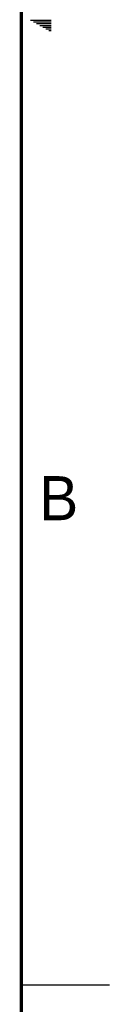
# Model space of a CAD drawing. Header units: inches. Extents: x 0 to 34, y 0 to 22.
# Tile 14 of 15: x 33.5 to 34, y 5.4 to 11. Entities that reach past the tile are written whole.
import ezdxf

# ---------------------------------------------------------------- set-up
doc = ezdxf.new("R2010")
doc.units = ezdxf.units.IN
doc.header["$LTSCALE"] = 1.87
doc.header["$MEASUREMENT"] = 0
doc.layers.get('0').update_dxf_attribs({"linetype": 'CONTINUOUS'})
doc.styles.get("Standard").update_dxf_attribs({"font": 'txt', "width": 0.8})

msp = doc.modelspace()

# ---------------------------------------------------------------- linework, layer by layer
at = {"color": 2, "linetype": 'CONTINUOUS'}
for p, q in [((33.552, 10.97), (33.6697, 10.97)), ((33.5693, 10.96), (33.6697, 10.96)), ((33.5866, 10.95), (33.6697, 10.95)), ((33.6039, 10.94), (33.6697, 10.94)), ((33.6213, 10.93), (33.6697, 10.93)), ((33.6386, 10.92), (33.6697, 10.92)), ((33.6559, 10.91), (33.6697, 10.91)), ((33.5, 5.5), (34, 5.5))]:
    msp.add_line(p, q, dxfattribs=at)
at = {"color": 7, "linetype": 'CONTINUOUS', "const_width": 0.02}
msp.add_lwpolyline([(33.5, 0.5), (33.5, 21.5)], dxfattribs=at)

# ---------------------------------------------------------------- texts
at = {"color": 2, "linetype": 'CONTINUOUS'}
msp.add_text('B', height=0.25, dxfattribs=at).set_placement((33.6006, 8.1345))

doc.saveas('drawing.dxf')
